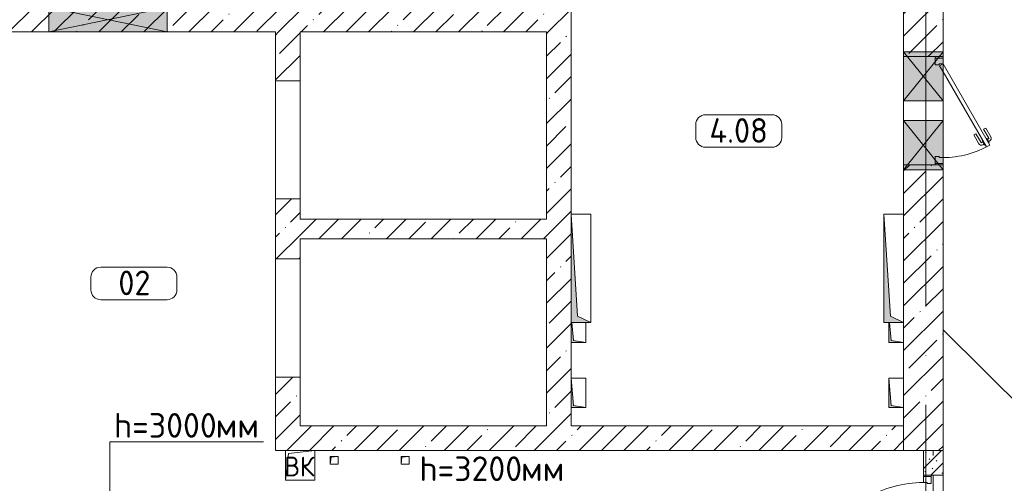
# Model space of a CAD drawing. Header units: millimetres. Extents: x -32229 to 192519, y -13689 to 125138.
# Tile 53 of 183: x -4062 to 5932, y 81117 to 85825. Entities that reach past the tile are written whole.
import ezdxf

# ---------------------------------------------------------------- set-up
doc = ezdxf.new("R2010")
doc.units = ezdxf.units.MM
doc.linetypes.add('3_ Штрих_ 1 х 1 мм', pattern=[400, 200, -200])
doc.linetypes.add('ADSK_Линия сетки', pattern=[5000, 4000, -500, 0, -500])
for name, color, linetype, lineweight in [('A-____-NOTE-TEXT', 7, 'Continuous', 18), ('A-AREA-____-IDEN', 7, 'Continuous', 9), ('A-DOOR-____-MCUT', 7, 'Continuous', 9), ('A-DOOR-____-OTLN', 7, 'Continuous', 18), ('A-DOOR-FRAM-MCUT', 7, 'Continuous', 9), ('A-DOOR-OPNG-OTLN', 7, 'Continuous', 18), ('A-FLOR-____-OTLN', 7, 'Continuous', 18), ('A-GLAZ-____-MCUT', 7, 'Continuous', 9), ('A-GLAZ-____-OTLN', 7, 'Continuous', 18), ('A-WALL-____-MCUT', 7, 'Continuous', 40), ('A-WALL-____-PATT', 7, 'Continuous', 40), ('G-____-____-TEXT', 7, 'Continuous', 9), ('I-WALL-____-MCUT', 7, 'Continuous', 40), ('M-EQPM-____-OTLN', 7, 'Continuous', 18), ('S-BEAM-____-OTLN', 7, 'Continuous', 18), ('S-GRID-____-OTLN', 7, 'Continuous', 9)]:
    doc.layers.add(name, color=color, linetype=linetype, lineweight=lineweight)
doc.layers.add('A-DETL-____-OTLN', color=7, linetype='Continuous', lineweight=9, true_color=0x00a600)
doc.styles.add('GOST Common', font='GOST_Common.ttf', dxfattribs={"height": 200})
doc.styles.add('GOST Common_3', font='GOST_Common.ttf', dxfattribs={"height": 250})
doc.styles.add('ISOCPEUR', font='isocpeur.ttf', dxfattribs={"height": 250})
pattern_1 = [(45, (0, 0), (-228.0985, 228.0985), []), (45, (228.1, 0), (-228.0985, 228.0985), [403.225, -80.645, 6.706, -73.939])]

# ---------------------------------------------------------------- blocks, each defined once
blk = doc.blocks.new('АР_Дверь однопольная - 1300х2100h_лест__лифт_ холл-5748782--01 ЭЛ')
at = {"layer": 'A-DOOR-____-MCUT', "color": 253, "lineweight": 13, "true_color": 0xaaaaaa}
for p, q in [((299.5, 604.9), (-575, 100)), ((420.9, 675), (399.5, 662.6)), ((399.5, 616.4), (440.9, 640.4)), ((440.9, 640.4), (420.9, 675)), ((-495, 100), (299.5, 558.7)), ((-575, 100), (-555, 65.4)), ((-555, 65.4), (-495, 100))]:
    blk.add_line(p, q, dxfattribs=at)
at = {"layer": 'A-DOOR-____-OTLN', "color": 253, "lineweight": 5, "true_color": 0xaaaaaa}
for p, q in [((248.7, 633.3), (299.5, 662.6)), ((261.2, 611.7), (248.7, 633.3)), ((261.2, 611.7), (299.5, 633.8)), ((423.3, 620.9), (399.5, 607.2)), ((412.5, 614.7), (418.5, 604.3)), ((419.3, 627.9), (423.3, 620.9)), ((399.5, 558.7), (407.5, 563.3))]:
    blk.add_line(p, q, dxfattribs=at)
for centre, radius, start in [((392.5, 589.3), 30, 300), ((-575, 100), 1150, 360)]:
    blk.add_arc(centre, radius, start, 30, dxfattribs=at)
at = {"layer": 'A-DOOR-FRAM-MCUT', "color": 253, "lineweight": 13, "true_color": 0xaaaaaa}
for p, q in [((-635, 100), (-650, 100)), ((-575, 100), (-635, 100)), ((-635, 100), (-635, 20)), ((-575, 60), (-575, 100)), ((635, 100), (575, 100)), ((575, 100), (575, 60)), ((635, 20), (635, 100)), ((635, 100), (650, 100)), ((-635, 20), (-650, 20)), ((-635, 20), (-565, 20)), ((-565, 60), (-575, 60)), ((-565, 20), (-565, 60)), ((575, 60), (565, 60)), ((565, 60), (565, 20)), ((565, 20), (635, 20)), ((635, 20), (650, 20))]:
    blk.add_line(p, q, dxfattribs=at)
blk = doc.blocks.new('АР_Канал вертикальный прямоугольный - ЭОМ-5798251--01 ЭЛ')
at = {"layer": 'M-EQPM-____-OTLN', "lineweight": 13, "true_color": 0xe2e2e2}
blk.add_hatch(color=254, dxfattribs=at).paths.add_polyline_path([(-550, -100), (-485, 35), (550, 100), (-550, 100)])
at = {"layer": 'M-EQPM-____-OTLN', "color": 253, "lineweight": 13, "true_color": 0xaaaaaa}
for p, q in [((550, 100), (-550, 100)), ((-550, 100), (-550, -100)), ((550, 100), (-550, 100)), ((-550, 100), (-550, -100)), ((-550, -100), (-550, 100)), ((-550, 100), (550, 100)), ((-485, 35), (550, 100)), ((-485, 35), (550, 100)), ((550, -100), (550, 100)), ((550, 100), (550, -100)), ((-550, -100), (-485, 35)), ((-550, -100), (-485, 35)), ((-550, -100), (550, -100)), ((550, -100), (-550, -100))]:
    blk.add_line(p, q, dxfattribs=at)
blk = doc.blocks.new('АР_Дверь однопольная - 1100х2100h_техн_ помещ_-4751236--01 ЭЛ')
at = {"layer": 'A-DOOR-____-MCUT', "color": 253, "lineweight": 13, "true_color": 0xaaaaaa}
for p, q in [((347.7, 675), (-475, 200)), ((-395, 200), (367.7, 640.4)), ((367.7, 640.4), (347.7, 675)), ((-475, 200), (-455, 165.4)), ((-455, 165.4), (-395, 200))]:
    blk.add_line(p, q, dxfattribs=at)
at = {"layer": 'A-DOOR-____-OTLN', "color": 253, "lineweight": 5, "true_color": 0xaaaaaa}
for p, q in [((175.5, 633.3), (264.3, 684.6)), ((188, 611.7), (175.5, 633.3)), ((188, 611.7), (276.8, 662.9)), ((322.1, 669.4), (278.8, 644.4)), ((278.8, 644.4), (282.8, 637.5)), ((289.6, 650.7), (283.6, 661.1)), ((306.8, 595.9), (302.8, 602.9)), ((311.2, 663.2), (305.2, 673.6)), ((350.1, 620.9), (306.8, 595.9)), ((317.6, 602.2), (323.6, 591.8)), ((326.1, 662.5), (322.1, 669.4)), ((339.2, 614.7), (345.3, 604.3)), ((346.1, 627.9), (350.1, 620.9)), ((233, 533.7), (321.8, 585)), ((233, 533.7), (245.5, 512.1)), ((245.5, 512.1), (334.3, 563.3))]:
    blk.add_line(p, q, dxfattribs=at)
for centre, radius, start, end in [((279.3, 658.6), 30, 30, 120), ((279.3, 658.6), 4.99, 30, 120), ((319.3, 589.3), 30, 300, 30), ((-475, 200), 950, 360, 30), ((319.3, 589.3), 4.99, 300, 30)]:
    blk.add_arc(centre, radius, start, end, dxfattribs=at)
at = {"layer": 'A-DOOR-FRAM-MCUT', "color": 253, "lineweight": 13, "true_color": 0xaaaaaa}
for p, q in [((-535, 200), (-550, 200)), ((-475, 200), (-535, 200)), ((-535, 200), (-535, 120)), ((-475, 160), (-475, 200)), ((535, 200), (475, 200)), ((475, 200), (475, 160)), ((535, 120), (535, 200)), ((535, 200), (550, 200)), ((-535, 120), (-550, 120)), ((-535, 120), (-465, 120)), ((-465, 160), (-475, 160)), ((-465, 120), (-465, 160)), ((475, 160), (465, 160)), ((465, 160), (465, 120)), ((465, 120), (535, 120)), ((535, 120), (550, 120))]:
    blk.add_line(p, q, dxfattribs=at)
blk = doc.blocks.new('КР-Проем - Настраиваемый-4830013--01 ЭЛ')
at = {"layer": 'A-DOOR-OPNG-OTLN', "color": 253, "lineweight": 13, "true_color": 0xaaaaaa}
for p, q in [((-600, 125), (600, 125)), ((-600, -125), (600, -125))]:
    blk.add_line(p, q, dxfattribs=at)
blk = doc.blocks.new('АР_Отверстие прямоугольное - ВК-3926213--01 ЭЛ')
at = {"layer": 'A-GLAZ-____-OTLN', "lineweight": 13, "true_color": 0xf0f0f0}
blk.add_hatch(color=7, dxfattribs=at).paths.add_polyline_path([(-475, 125), (-475, -125), (725, -125), (725, 125), (460.8, 125)])
at = {"layer": 'A-GLAZ-____-MCUT', "color": 253, "lineweight": 13, "true_color": 0xaaaaaa}
for p, q in [((-475, 125), (-475, -125)), ((725, 125), (725, -125))]:
    blk.add_line(p, q, dxfattribs=at)
at = {"layer": 'A-GLAZ-____-OTLN', "color": 253, "lineweight": 5, "true_color": 0xaaaaaa}
for p, q in [((725, 125), (-475, -125)), ((-475, 125), (725, -125))]:
    blk.add_line(p, q, dxfattribs=at)
at = {"layer": 'A-GLAZ-____-OTLN', "color": 253, "lineweight": 13, "true_color": 0xaaaaaa}
for p, q in [((725, 125), (-475, 125)), ((-475, 125), (-475, -125)), ((725, -125), (725, 125)), ((-475, -125), (725, -125))]:
    blk.add_line(p, q, dxfattribs=at)
blk = doc.blocks.new('АР_Отверстие прямоугольное - ОВВ-3815271--01 ЭЛ')
at = {"layer": 'A-GLAZ-____-OTLN', "lineweight": 13, "true_color": 0xf0f0f0}
blk.add_hatch(color=7, dxfattribs=at).paths.add_polyline_path([(375, 200), (-125, 200), (-125, -200), (375, -200)])
at = {"layer": 'A-GLAZ-____-MCUT', "color": 253, "lineweight": 13, "true_color": 0xaaaaaa}
for p, q in [((-125, 200), (-125, -200)), ((375, 200), (375, -200))]:
    blk.add_line(p, q, dxfattribs=at)
at = {"layer": 'A-GLAZ-____-OTLN', "color": 253, "lineweight": 5, "true_color": 0xaaaaaa}
for p, q in [((375, 200), (-125, -200)), ((-125, 200), (375, -200))]:
    blk.add_line(p, q, dxfattribs=at)
at = {"layer": 'A-GLAZ-____-OTLN', "color": 253, "lineweight": 13, "true_color": 0xaaaaaa}
for p, q in [((375, 200), (-125, 200)), ((-125, 200), (-125, -200)), ((375, -200), (375, 200)), ((-125, -200), (375, -200))]:
    blk.add_line(p, q, dxfattribs=at)
blk = doc.blocks.new('АР_Канал вертикальный прямоугольный - ВК-6384141--01 ЭЛ')
at = {"layer": 'M-EQPM-____-OTLN', "color": 253, "lineweight": 13, "true_color": 0xaaaaaa}
for p, q in [((150, 150), (-150, 150)), ((-150, 150), (-150, -150)), ((-150, -150), (-150, 150)), ((-150, 150), (150, 150)), ((-150, -150), (-120, 120)), ((-120, 120), (150, 150)), ((150, -150), (150, 150)), ((150, 150), (150, -150)), ((-150, -150), (150, -150)), ((150, -150), (-150, -150))]:
    blk.add_line(p, q, dxfattribs=at)
blk = doc.blocks.new('АР_Канал вертикальный прямоугольный - ВК-6384746--01 ЭЛ')
at = {"layer": 'M-EQPM-____-OTLN', "color": 253, "lineweight": 13, "true_color": 0xaaaaaa}
for p, q in [((40, 40), (-40, 40)), ((-40, 40), (-40, -40)), ((-40, -40), (-40, 40)), ((-40, 40), (40, 40)), ((-40, -40), (-32, 32)), ((-32, 32), (40, 40)), ((40, -40), (40, 40)), ((40, 40), (40, -40)), ((-40, -40), (40, -40)), ((40, -40), (-40, -40))]:
    blk.add_line(p, q, dxfattribs=at)
blk = doc.blocks.new('АР_Канал вертикальный прямоугольный - ЭОМ-5774869--01 ЭЛ')
at = {"layer": 'M-EQPM-____-OTLN', "lineweight": 13, "true_color": 0xe2e2e2}
blk.add_hatch(color=254, dxfattribs=at).paths.add_polyline_path([(-550, -100), (-485, 35), (550, 100), (-550, 100)])
at = {"layer": 'M-EQPM-____-OTLN', "color": 253, "lineweight": 13, "true_color": 0xaaaaaa}
for p, q in [((550, 100), (-550, 100)), ((-550, 100), (-550, -100)), ((550, 100), (-550, 100)), ((-550, 100), (-550, -100)), ((-550, -100), (-550, 100)), ((-550, 100), (550, 100)), ((-485, 35), (550, 100)), ((-485, 35), (550, 100)), ((550, -100), (550, 100)), ((550, 100), (550, -100)), ((-550, -100), (-485, 35)), ((-550, -100), (-485, 35)), ((-550, -100), (550, -100)), ((550, -100), (-550, -100))]:
    blk.add_line(p, q, dxfattribs=at)
blk = doc.blocks.new('АР_Перемычка - 200_Уx2_75x5__250-250-V251--01 ЭЛ')
at = {"layer": 'S-BEAM-____-OTLN', "color": 9, "linetype": '3_ Штрих_ 1 х 1 мм', "lineweight": 15, "true_color": 0xc4c4c4}
for p, q in [((-900, 100), (-900, -100)), ((900, 100), (900, -100)), ((-900, 0), (-700, 0)), ((-700, 0), (-100, 0)), ((-100, 0), (-60, 0)), ((-60, 0), (200, 0)), ((200, 0), (250, 0)), ((250, 0), (299.5, 0)), ((399.5, 0), (450, 0)), ((450, 0), (900, 0))]:
    blk.add_line(p, q, dxfattribs=at)
blk = doc.blocks.new('АР_Канал вертикальный прямоугольный - ЭОМ-5775302--01 ЭЛ')
at = {"layer": 'M-EQPM-____-OTLN', "lineweight": 13, "true_color": 0xe2e2e2}
blk.add_hatch(color=254, dxfattribs=at).paths.add_polyline_path([(-150, 75), (-150, -75), (-127.5, 52.5), (150, 75)])
at = {"layer": 'M-EQPM-____-OTLN', "color": 253, "lineweight": 13, "true_color": 0xaaaaaa}
for p, q in [((150, 75), (-150, 75)), ((-150, 75), (-150, -75)), ((150, 75), (-150, 75)), ((-150, 75), (-150, -75)), ((-150, -75), (-150, 75)), ((-150, 75), (150, 75)), ((-150, -75), (-127.5, 52.5)), ((-150, -75), (-127.5, 52.5)), ((-127.5, 52.5), (150, 75)), ((-127.5, 52.5), (150, 75)), ((150, -75), (150, 75)), ((150, 75), (150, -75)), ((-150, -75), (150, -75)), ((150, -75), (-150, -75))]:
    blk.add_line(p, q, dxfattribs=at)
blk = doc.blocks.new('АР_Канал вертикальный прямоугольный - ЭОМ-V252--01 ЭЛ')
at = {"layer": 'M-EQPM-____-OTLN', "lineweight": 13, "true_color": 0xe2e2e2}
blk.add_hatch(color=254, dxfattribs=at).paths.add_polyline_path([(-150, 75), (-150, -75), (-127.5, 52.5), (55, 67.3), (55, 75)])
at = {"layer": 'M-EQPM-____-OTLN', "color": 253, "lineweight": 13, "true_color": 0xaaaaaa}
for p, q in [((55, 75), (-150, 75)), ((-150, 75), (-150, -75)), ((55, 75), (-150, 75)), ((-150, 75), (-150, -75)), ((-150, -75), (-150, 75)), ((-150, 75), (55, 75)), ((-150, -75), (-127.5, 52.5)), ((-150, -75), (-127.5, 52.5)), ((-127.5, 52.5), (55, 67.3)), ((-127.5, 52.5), (55, 67.3)), ((-150, -75), (55, -75)), ((55, -75), (-150, -75))]:
    blk.add_line(p, q, dxfattribs=at)
blk = doc.blocks.new('Наметкина 10_РД_АР_П_отсоединено_rvt-1--01 ЭЛ')
at = {"layer": 'A-WALL-____-PATT', "lineweight": 5, "true_color": 0xaaaaaa}
h = blk.add_hatch(dxfattribs=at)
h.set_pattern_fill('FP_1', color=253, style=0, pattern_type=2)
h.set_pattern_definition(pattern_1)
h.paths.add_polyline_path([(4955.3, 85700), (5310.3, 85700), (5310.3, 88100), (4910.3, 88100), (4910.3, 87750), (4955.3, 87750), (4955.3, 87450), (4910.3, 87450), (4910.3, 85700)])
h = blk.add_hatch(dxfattribs=at)
h.set_pattern_fill('FP_1', color=253, style=0, pattern_type=2)
h.set_pattern_definition(pattern_1)
h.paths.add_polyline_path([(1535.3, 85700), (1535.3, 85950), (-13589.7, 85950), (-13589.7, 85700), (1285.3, 85700)])
h = blk.add_hatch(dxfattribs=at)
h.set_pattern_fill('FP_1', color=253, style=0, pattern_type=2)
h.set_pattern_definition(pattern_1)
h.paths.add_polyline_path([(-1464.7, 81700), (-1214.7, 81700), (-1214.7, 82195), (-1464.7, 82195)])
h.paths.add_polyline_path([(-1214.7, 83395), (-1214.7, 84005), (-1464.7, 84005), (-1464.7, 83395)])
h.paths.add_polyline_path([(-1464.7, 85205), (-1214.7, 85205), (-1214.7, 85700), (-1464.7, 85700)])
h = blk.add_hatch(dxfattribs=at)
h.set_pattern_fill('FP_1', color=253, style=0, pattern_type=2)
h.set_pattern_definition(pattern_1)
h.paths.add_polyline_path([(1535.3, 81700), (1535.3, 85700), (1285.3, 85700), (1285.3, 81700)])
h = blk.add_hatch(dxfattribs=at)
h.set_pattern_fill('FP_1', color=253, style=0, pattern_type=2)
h.set_pattern_definition(pattern_1)
h.paths.add_polyline_path([(4910.3, 81450), (5310.3, 81450), (5310.3, 84350), (4910.3, 84350), (4910.3, 81885)])
h.paths.add_polyline_path([(5310.3, 85450), (5310.3, 85700), (4910.3, 85700), (4910.3, 85450)])
h = blk.add_hatch(dxfattribs=at)
h.set_pattern_fill('FP_1', color=253, style=0, pattern_type=2)
h.set_pattern_definition(pattern_1)
h.paths.add_polyline_path([(1285.3, 83600), (1285.3, 83800), (-1214.7, 83800), (-1214.7, 83600), (512, 83600)])
h = blk.add_hatch(dxfattribs=at)
h.set_pattern_fill('FP_1', color=253, style=0, pattern_type=2)
h.set_pattern_definition(pattern_1)
h.paths.add_polyline_path([(512, 81450), (4910.3, 81450), (4910.3, 81700), (-1464.7, 81700), (-1464.7, 81450), (-1064.7, 81450)])
h = blk.add_hatch(dxfattribs=at)
h.set_pattern_fill('FP_6', color=253, style=0, pattern_type=2)
h.set_pattern_definition([(135, (300.56, 377.28), (-565.6854, 6e-14), [10, -790]), (135, (349.8, 474.73), (-565.6854, 6e-14), [10, -790]), (135, (423.93, 473.06), (-565.6854, 6e-14), [10, -790]), (135, (229.92, 447.9), (-565.6854, 6e-14), [10, -790]), (135, (155.08, 447.9), (-565.6854, 6e-14), [10, -790]), (135, (114.9, 369.03), (-565.6854, 6e-14), [10, -790]), (135, (132.43, 285.8), (-565.6854, 6e-14), [10, -790]), (135, (214.66, 322), (-565.6854, 6e-14), [10, -790]), (135, (198.16, 261.88), (-565.6854, 6e-14), [10, -790]), (135, (45.2, 272.9), (-565.6854, 6e-14), [10, -790]), (135, (42.32, 336.16), (-565.6854, 6e-14), [10, -790]), (135, (92.26, 192.24), (-565.6854, 6e-14), [10, -790]), (135, (7.07, 149.2), (-565.6854, 6e-14), [10, -790]), (135, (80.6, 95.1), (-565.6854, 6e-14), [10, -790]), (135, (79.53, 36.94), (-565.6854, 6e-14), [10, -790]), (135, (153.87, 74.56), (-565.6854, 6e-14), [10, -790]), (135, (228.35, 124.8), (-565.6854, 6e-14), [10, -790]), (135, (279.75, 180.4), (-565.6854, 6e-14), [10, -790]), (135, (282.9, 31.63), (-565.6854, 6e-14), [10, -790]), (135, (377.38, 53.45), (-565.6854, 6e-14), [10, -790]), (135, (352.28, 102.7), (-565.6854, 6e-14), [10, -790]), (135, (354.05, 0), (-565.6854, 6e-14), [10, -790]), (135, (553.23, 16.45), (-565.6854, 6e-14), [10, -790]), (135, (542.38, 63.45), (-565.6854, 6e-14), [10, -790]), (135, (536.58, 239.3), (-565.6854, 6e-14), [10, -790]), (135, (475.85, 203.9), (-565.6854, 6e-14), [10, -790]), (135, (475.85, 316.54), (-565.6854, 6e-14), [10, -790]), (135, (520.8, 408.7), (-565.6854, 6e-14), [10, -790]), (135, (551.1, 470.8), (-565.6854, 6e-14), [10, -790]), (135, (235.25, 537.93), (-565.6854, 6e-14), [10, -790]), (135, (407.25, 547.65), (-565.6854, 6e-14), [10, -790]), (135, (94.5, 558.6), (-565.6854, 6e-14), [10, -790]), (135, (46.4, 532.3), (-565.6854, 6e-14), [10, -790]), (135, (85.56, 465.04), (-565.6854, 6e-14), [10, -790]), (135, (355.53, 181.14), (-565.6854, 6e-14), [10, -790]), (135, (362.23, 243.6), (-565.6854, 6e-14), [10, -790]), (135, (413.45, 344.1), (-565.6854, 6e-14), [10, -790]), (135, (286.3, 273.25), (-565.6854, 6e-14), [10, -790]), (135, (423.02, 263.72), (-565.6854, 6e-14), [10, -790]), (135, (162.94, 190.2), (-565.6854, 6e-14), [10, -790]), (135, (470.25, 120.93), (-565.6854, 6e-14), [10, -790]), (135, (484.48, 9.78), (-565.6854, 6e-14), [10, -790]), (45, (0, 212.13), (-565.6854, 0), []), (45, (212.13, 0), (-565.6854, 0), []), (45, (353.55, 0), (-565.6854, 0), []), (45, (0, 353.55), (-565.6854, 0), [])])
h.paths.add_polyline_path([(5110.3, 79850), (5310.3, 79850), (5310.3, 79900), (5110.3, 79900)])
h.paths.add_polyline_path([(5310.3, 81200), (5310.3, 81450), (5110.3, 81450), (5110.3, 81200)])
at = {"layer": 'A-FLOR-____-OTLN', "color": 253, "lineweight": 13, "true_color": 0xaaaaaa}
for p, q in [((4910.3, 85000), (4910.3, 85450)), ((5310.3, 85435), (5310.3, 85450)), ((5310.3, 85000), (5310.3, 85295)), ((-1464.7, 84005), (-1464.7, 85205)), ((4910.3, 84800), (4910.3, 85000)), ((5310.3, 84800), (5310.3, 85000)), ((4910.3, 84350), (4910.3, 84800)), ((5310.3, 84425), (5310.3, 84800)), ((5310.3, 84350), (5310.3, 84365)), ((-1464.7, 82195), (-1464.7, 83395)), ((5310.3, 82675), (7885.3, 80120.1)), ((5310.3, 81000), (5310.3, 81200))]:
    blk.add_line(p, q, dxfattribs=at)
at = {"layer": 'A-WALL-____-MCUT', "color": 253, "lineweight": 13, "true_color": 0xaaaaaa}
for p, q in [((5310.3, 85700), (5310.3, 88100)), ((4910.3, 87450), (4910.3, 85700)), ((1535.3, 85700), (1535.3, 85950)), ((-4239.7, 85700), (-3764.7, 85700)), ((-3764.7, 85700), (-2564.7, 85700)), ((-2564.7, 85700), (-1464.7, 85700)), ((-1464.7, 85700), (-1464.7, 85205)), ((-1214.7, 85700), (1285.3, 85700)), ((-1214.7, 85205), (-1214.7, 85700)), ((1285.3, 85700), (1285.3, 83800)), ((1535.3, 83850), (1535.3, 85700)), ((4910.3, 85700), (4910.3, 85500)), ((5310.3, 85500), (5310.3, 85700)), ((4910.3, 85500), (4910.3, 85450)), ((4910.3, 85450), (5310.3, 85450)), ((5310.3, 85450), (5310.3, 85500)), ((-1464.7, 85205), (-1214.7, 85205)), ((4910.3, 84350), (4910.3, 84300)), ((5310.3, 84350), (4910.3, 84350)), ((5310.3, 84300), (5310.3, 84350)), ((4910.3, 84300), (4910.3, 83850)), ((5310.3, 81450), (5310.3, 84300)), ((-1214.7, 84005), (-1464.7, 84005)), ((-1464.7, 84005), (-1464.7, 83395)), ((-1214.7, 83800), (-1214.7, 84005)), ((1285.3, 83800), (-1214.7, 83800)), ((-1214.7, 83395), (-1214.7, 83600)), ((-1214.7, 83600), (1285.3, 83600)), ((1285.3, 83600), (1285.3, 81700)), ((-1464.7, 83395), (-1214.7, 83395)), ((1535.3, 82185), (1535.3, 82545)), ((4910.3, 82545), (4910.3, 82185)), ((-1214.7, 82195), (-1464.7, 82195)), ((-1464.7, 82195), (-1464.7, 81700)), ((-1214.7, 81700), (-1214.7, 82195)), ((1535.3, 81700), (1535.3, 81885)), ((4910.3, 81885), (4910.3, 81450)), ((-1464.7, 81700), (-1464.7, 81450)), ((1285.3, 81700), (-1214.7, 81700)), ((4910.3, 81700), (1535.3, 81700)), ((4910.3, 81450), (4910.3, 81700)), ((-1464.7, 81450), (-1364.7, 81450)), ((-1064.7, 81450), (4910.3, 81450)), ((4910.3, 81450), (5310.3, 81450))]:
    blk.add_line(p, q, dxfattribs=at)
at = {"layer": 'I-WALL-____-MCUT', "color": 253, "lineweight": 13, "true_color": 0xaaaaaa}
for p, q in [((5310.3, 81450), (5110.3, 81450)), ((5110.3, 81450), (5110.3, 81200)), ((5310.3, 81200), (5310.3, 81450)), ((5110.3, 81200), (5310.3, 81200))]:
    blk.add_line(p, q, dxfattribs=at)
at = {"layer": 'A-DOOR-____-OTLN', "color": 253, "lineweight": 13, "true_color": 0xaaaaaa}
for name, p, rotation in [('АР_Дверь однопольная - 1100х2100h_техн_ помещ_-4751236--01 ЭЛ', (5110.3, 84900), 269.9999999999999), ('КР-Проем - Настраиваемый-4830013--01 ЭЛ', (-1339.7, 84605), 89.9999999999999), ('КР-Проем - Настраиваемый-4830013--01 ЭЛ', (-1339.7, 82795), 89.9999999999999), ('АР_Дверь однопольная - 1300х2100h_лест__лифт_ холл-5748782--01 ЭЛ', (5210.3, 80550), 89.99999999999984)]:
    blk.add_blockref(name, p, dxfattribs=dict(at, rotation=rotation))
at = {"layer": 'A-GLAZ-____-OTLN', "color": 253, "lineweight": 13, "true_color": 0xaaaaaa}
for name, p, rotation in [('АР_Отверстие прямоугольное - ВК-3926213--01 ЭЛ', (-3039.7, 85825), 180), ('АР_Отверстие прямоугольное - ОВВ-3815271--01 ЭЛ', (5110.3, 85375), 269.9999999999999), ('АР_Отверстие прямоугольное - ОВВ-3815271--01 ЭЛ', (5110.3, 84675), 269.9999999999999)]:
    blk.add_blockref(name, p, dxfattribs=dict(at, rotation=rotation))
at = {"layer": 'M-EQPM-____-OTLN', "color": 253, "lineweight": 13, "true_color": 0xaaaaaa}
for name, p, rotation in [('АР_Канал вертикальный прямоугольный - ЭОМ-5798251--01 ЭЛ', (1635.3, 83300), 90), ('АР_Канал вертикальный прямоугольный - ЭОМ-5774869--01 ЭЛ', (4810.3, 83300), 90), ('АР_Канал вертикальный прямоугольный - ЭОМ-V252--01 ЭЛ', (1610.3, 82695), 90.00000000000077), ('АР_Канал вертикальный прямоугольный - ЭОМ-V252--01 ЭЛ', (4835.3, 82695), 90.00000000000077), ('АР_Канал вертикальный прямоугольный - ЭОМ-5775302--01 ЭЛ', (1610.3, 82035), 90.00000000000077), ('АР_Канал вертикальный прямоугольный - ЭОМ-5775302--01 ЭЛ', (4835.3, 82035), 90.00000000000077)]:
    blk.add_blockref(name, p, dxfattribs=dict(at, rotation=rotation))
for name, p in [('АР_Канал вертикальный прямоугольный - ВК-6384141--01 ЭЛ', (-1214.7, 81300)), ('АР_Канал вертикальный прямоугольный - ВК-6384746--01 ЭЛ', (-869.7, 81350)), ('АР_Канал вертикальный прямоугольный - ВК-6384746--01 ЭЛ', (-149.7, 81350))]:
    blk.add_blockref(name, p, dxfattribs=at)
at = {"layer": 'S-BEAM-____-OTLN', "color": 253, "lineweight": 13, "true_color": 0xaaaaaa, "rotation": 89.99999999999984}
blk.add_blockref('АР_Перемычка - 200_Уx2_75x5__250-250-V251--01 ЭЛ', (5210.3, 80550), dxfattribs=at)
at = {"layer": 'A-____-NOTE-TEXT', "color": 253, "lineweight": 5, "true_color": 0xaaaaaa, "insert": (-1376.9, 81387.2), "char_height": 200, "width": 400.844, "attachment_point": 1, "style": 'GOST Common'}
blk.add_mtext('ВК', dxfattribs=at)
blk = doc.blocks.new('Марка помещения 2 - Марка помещения 2-1605974--01 ЭЛ')
at = {"layer": 'A-AREA-____-IDEN', "color": 253, "true_color": 0xaaaaaa}
for p, q in [((-1.797, 0.841), (1.569, 0.841)), ((-2.297, -0.309), (-2.297, 0.341)), ((2.069, 0.341), (2.069, -0.309)), ((1.569, -0.809), (-1.797, -0.809))]:
    blk.add_line(p, q, dxfattribs=at)
for centre, start, end in [((-1.797, 0.341), 90, 180), ((1.569, 0.341), 0, 90), ((-1.797, -0.309), 180, 270), ((1.569, -0.309), 270, 360)]:
    blk.add_arc(centre, 0.5, start, end, dxfattribs=at)

msp = doc.modelspace()

# ---------------------------------------------------------------- linework, layer by layer
at = {"layer": 'A-DETL-____-OTLN', "color": 1, "true_color": 0xff0000}
for p, q in [((-3147.4, 80899.5), (-3147.4, 81537.5)), ((-3147.4, 81537.5), (-1587.4, 81537.5))]:
    msp.add_line(p, q, dxfattribs=at)
at = {"layer": 'S-GRID-____-OTLN', "color": 253, "linetype": 'ADSK_Линия сетки', "true_color": 0xaaaaaa}
msp.add_line((5135.3, -12088.9), (5135.3, 125138.4), dxfattribs=at)

# ---------------------------------------------------------------- block references
at = {"lineweight": 5}
msp.add_blockref('Наметкина 10_РД_АР_П_отсоединено_rvt-1--01 ЭЛ', (0, 0), dxfattribs=at)
at = {"layer": 'A-AREA-____-IDEN', "color": 253, "true_color": 0xaaaaaa, "xscale": 199.9999999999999, "yscale": 199.9999999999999, "zscale": 199.9999999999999}
for p in [(3259.4, 84691.3), (-2879, 83143.2)]:
    msp.add_blockref('Марка помещения 2 - Марка помещения 2-1605974--01 ЭЛ', p, dxfattribs=at)

# ---------------------------------------------------------------- texts
at = {"layer": 'A-AREA-____-IDEN', "color": 253, "true_color": 0xaaaaaa, "char_height": 250, "attachment_point": 1, "style": 'GOST Common_3'}
for s, insert, width in [('4.08', (2938.9, 84825), 785.654), ('02', (-3060.5, 83276.9), 448.945)]:
    msp.add_mtext(s, dxfattribs=dict(at, insert=insert, width=width))
at = {"layer": 'G-____-____-TEXT', "color": 1, "true_color": 0xff0000, "char_height": 250, "attachment_point": 1, "style": 'ISOCPEUR'}
for s, insert, width in [('h=3000', (-3105.5, 81830), 1250.632), ('мм', (-2073.6, 81830), 481.012), ('h=3200', (-5.5, 81390), 1250.632), ('мм', (1026.4, 81390), 481.012)]:
    msp.add_mtext(s, dxfattribs=dict(at, insert=insert, width=width))

doc.saveas('drawing.dxf')
